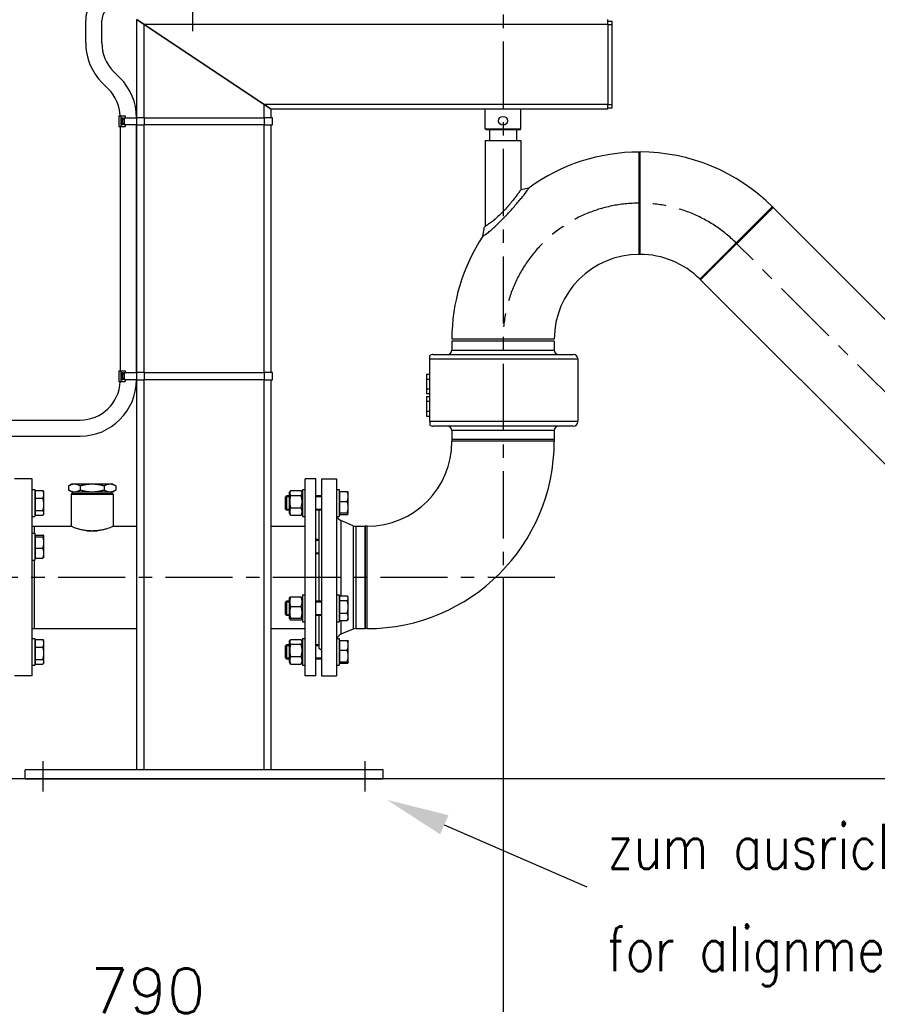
# Model space of a CAD drawing. Header units: millimetres. Extents: x 0 to 8400, y 0 to 5940.
# Tile 36 of 50: x 3487 to 4445, y 3229 to 4329. Entities that reach past the tile are written whole.
import ezdxf

# ---------------------------------------------------------------- set-up
doc = ezdxf.new("R2010")
doc.units = ezdxf.units.MM
doc.header["$LTSCALE"] = 20
doc.linetypes.add('MITTE', pattern=[2, 1.25, -0.25, 0.25, -0.25])
doc.layers.get('DEFPOINTS').update_dxf_attribs({"linetype": 'CONTINUOUS'})
for name, color, linetype in [('02-LINIE-035', 2, 'CONTINUOUS'), ('03-LINIE-050', 3, 'CONTINUOUS'), ('05-ACHSE', 1, 'MITTE'), ('06-MASSE1', 1, 'CONTINUOUS'), ('10-TEXT-025', 1, 'CONTINUOUS')]:
    doc.layers.add(name, color=color, linetype=linetype)
doc.styles.add('ACA_NORM', font='ROMANS.SHX')
doc.dimstyles.new('1-20', dxfattribs={"dimscale": 20, "dimtxt": 2.5, "dimasz": 3.5, "dimexe": 1, "dimexo": 0, "dimgap": 1, "dimtad": 1, "dimdec": 0, "dimzin": 0, "dimdsep": 46, "dimtxsty": 'ACA_NORM', "dimcen": 0, "dimadec": 0, "dimazin": 0, "dimtfac": 2.4, "dimtdec": 0, "dimtmove": 0, "dimatfit": 3, "dimfxl": 1, "dimtolj": 1, "dimtzin": 0, "dimarcsym": 0})

# ---------------------------------------------------------------- blocks, each defined once
blk = doc.blocks.new('*D11')
at = {"layer": '06-MASSE1', "color": 0, "lineweight": -2}
for p, q in [((4027, 3705.7), (4027, 2820.8)), ((5823, 3605.8), (5823, 2820.8)), ((5753, 2840.8), (4097, 2840.8))]:
    blk.add_line(p, q, dxfattribs=at)
at = {"layer": '06-MASSE1', "color": 0}
for points in [[(4097, 2852.5), (4097, 2829.1), (4027, 2840.8)], [(5753, 2852.5), (5753, 2829.1), (5823, 2840.8)]]:
    blk.add_solid(points, dxfattribs=at)
at = {"layer": 'DEFPOINTS', "color": 0}
for p in [(4027, 3705.7), (5823, 3605.8), (4027, 2840.8)]:
    blk.add_point(p, dxfattribs=at)
at = {"layer": '06-MASSE1', "color": 0, "insert": (4925, 2885.8), "char_height": 50, "attachment_point": 5, "style": 'ACA_NORM'}
blk.add_mtext('\\A1;1800', dxfattribs=at)
blk = doc.blocks.new('*D12')
at = {"layer": '06-MASSE1', "color": 0, "lineweight": -2}
for p, q in [((4027, 3705.7), (4027, 3178.9)), ((3233.3, 3487.7), (3233.3, 3178.9)), ((3303.3, 3198.9), (3957, 3198.9))]:
    blk.add_line(p, q, dxfattribs=at)
at = {"layer": '06-MASSE1', "color": 0}
for points in [[(3303.3, 3210.5), (3303.3, 3187.2), (3233.3, 3198.9)], [(3957, 3210.5), (3957, 3187.2), (4027, 3198.9)]]:
    blk.add_solid(points, dxfattribs=at)
at = {"layer": 'DEFPOINTS', "color": 0}
for p in [(4027, 3705.7), (3233.3, 3487.7), (4027, 3198.9)]:
    blk.add_point(p, dxfattribs=at)
at = {"layer": '06-MASSE1', "color": 0, "insert": (3630.1, 3243.9), "char_height": 50, "attachment_point": 5, "style": 'ACA_NORM'}
blk.add_mtext('\\A1;790', dxfattribs=at)

msp = doc.modelspace()

# ---------------------------------------------------------------- linework, layer by layer
at = {"layer": '02-LINIE-035'}
for p, q in [((3560.7, 4302.7), (3560.7, 4327.7)), ((3578.7, 4302.7), (3578.7, 4327.7)), ((3618, 4328.7), (3626, 4323.3)), ((3618, 4219.2), (3618, 4328.7)), ((3626, 4323.3), (3618, 4328.7)), ((3760, 4234), (3626, 4323.3)), ((3626, 4219.2), (3626, 4323.3)), ((3626, 4323.3), (3760, 4234)), ((4144, 4323.3), (3626, 4323.3)), ((4144, 4323.3), (4144, 4328.7)), ((4144, 4327.2), (4149, 4327.2)), ((4144, 4323.3), (4149, 4323.3)), ((4144, 4323.3), (4144, 4234)), ((4149, 4323.3), (4149, 4327.2)), ((4149, 4234), (4149, 4323.3)), ((3599, 4263.7), (3591.9, 4270.8)), ((3586.3, 4251), (3579.2, 4258.1)), ((3760, 4234), (3768, 4228.7)), ((3760, 4219.2), (3760, 4234)), ((4144, 4234), (3760, 4234)), ((3768, 4228.7), (3760, 4234)), ((3768, 4219.2), (3768, 4228.7)), ((4144, 4228.7), (3768, 4228.7)), ((4007, 4206.7), (4007, 4228.7)), ((4047, 4206.7), (4047, 4228.7)), ((4144, 4234), (4149, 4234)), ((4144, 4228.7), (4144, 4234)), ((4144, 4230.2), (4149, 4230.2)), ((4149, 4230.2), (4149, 4234)), ((3597.8, 4221.2), (3597.8, 4209.2)), ((3597.8, 4221.2), (3600, 4221.2)), ((3600, 4221.2), (3600, 4209.2)), ((3600, 4221.2), (3604.8, 4221.2)), ((3600.9, 4219.2), (3600.9, 4211.2)), ((3600.9, 4219.2), (3601.2, 4219.2)), ((3601.2, 4219.2), (3602.2, 4219.2)), ((3601.3, 4217.2), (3601.2, 4219.2)), ((3601.2, 4211.2), (3601.3, 4213.2)), ((3601.3, 4217.2), (3602.3, 4217.2)), ((3601.3, 4213.2), (3602.3, 4213.2)), ((3602.2, 4219.2), (3602.3, 4217.2)), ((3602.3, 4213.2), (3602.2, 4211.2)), ((3603.8, 4219.2), (3617.8, 4219.2)), ((3603.8, 4219.2), (3603.8, 4211.2)), ((3604.8, 4221.2), (3604.8, 4219.2)), ((3617.8, 4211.2), (3617.8, 4219.2)), ((3626.4, 4219.2), (3617.8, 4219.2)), ((3626.4, 4219.2), (3760.4, 4219.2)), ((3626.4, 4211.2), (3626.4, 4219.2)), ((3769.4, 4219.2), (3760.4, 4219.2)), ((3760.4, 4211.2), (3760.4, 4219.2)), ((3769.4, 4211.2), (3769.4, 4219.2)), ((3597.8, 4209.2), (3600, 4209.2)), ((3599.4, 3936.5), (3599.4, 4209.2)), ((3600, 4209.2), (3604.8, 4209.2)), ((3601.2, 4211.2), (3600.9, 4211.2)), ((3602.2, 4211.2), (3601.2, 4211.2)), ((3617.8, 4211.2), (3603.8, 4211.2)), ((3604.8, 4211.2), (3604.8, 4209.2)), ((3617.4, 3934.5), (3617.4, 4211.2)), ((3617.8, 4211.2), (3626.4, 4211.2)), ((3618, 3934.5), (3618, 4211.2)), ((3626, 3934.5), (3626, 4211.2)), ((3760.4, 4211.2), (3626.4, 4211.2)), ((3760, 3934.5), (3760, 4211.2)), ((3760.4, 4211.2), (3769.4, 4211.2)), ((3768, 3934.5), (3768, 4211.2)), ((4007, 4206.7), (4047, 4206.7)), ((4008, 4205.7), (4007, 4206.7)), ((4046, 4205.7), (4008, 4205.7)), ((4012, 4205.7), (4012, 4193.7)), ((4042, 4205.7), (4042, 4193.7)), ((4046, 4205.7), (4047, 4206.7)), ((4007, 4193.7), (4047, 4193.7)), ((4007, 4193.7), (4007, 4097.6)), ((4047, 4193.7), (4047, 4138.9)), ((4179, 4066.5), (4179, 4180.8)), ((4180, 4180.8), (4179, 4180.8)), ((4179, 4066.5), (4179, 4180.8)), ((4180, 4066.5), (4180, 4180.8)), ((4180, 4066.5), (4180, 4180.8)), ((4047, 4138.9), (4055.9, 4140.8)), ((4247, 4038.7), (4327.8, 4119.6)), ((4247, 4038.7), (4327.8, 4119.6)), ((4247.7, 4038), (4328.6, 4118.9)), ((4247.7, 4038), (4328.6, 4118.9)), ((4328.6, 4118.9), (4327.8, 4119.6)), ((4686.1, 3761.3), (4328.6, 4118.9)), ((4004.4, 4086.8), (4006.2, 4097.1)), ((4180, 4066.5), (4179, 4066.5)), ((4247.7, 4038), (4247, 4038.7)), ((4605.3, 3680.5), (4247.7, 4038)), ((4084.1, 3971.7), (3969.8, 3971.7)), ((4084.1, 3969.7), (3969.8, 3969.7)), ((3969.8, 3969.7), (3969.8, 3959.7)), ((3969.8, 3959.7), (4084.1, 3959.7)), ((4084.1, 3969.7), (4084.1, 3959.7)), ((3945.3, 3949.7), (3945.3, 3953.5)), ((3945.3, 3949.7), (4110.5, 3949.7)), ((3945.3, 3879.7), (3945.3, 3949.7)), ((3948.5, 3954.7), (4105.5, 3954.7)), ((4110.5, 3949.7), (4110.5, 3879.7)), ((3597.8, 3936.5), (3597.8, 3924.5)), ((3597.8, 3936.5), (3600, 3936.5)), ((3600, 3936.5), (3600, 3924.5)), ((3600, 3936.5), (3604.8, 3936.5)), ((3600.9, 3934.5), (3600.9, 3926.5)), ((3600.9, 3934.5), (3601.2, 3934.5)), ((3601.2, 3934.5), (3602.2, 3934.5)), ((3601.3, 3932.4), (3601.2, 3934.5)), ((3601.2, 3926.5), (3601.3, 3928.5)), ((3601.3, 3932.4), (3602.3, 3932.4)), ((3601.3, 3928.5), (3602.3, 3928.5)), ((3602.2, 3934.5), (3602.3, 3932.4)), ((3602.3, 3928.5), (3602.2, 3926.5)), ((3603.8, 3934.5), (3617.8, 3934.5)), ((3603.8, 3934.5), (3603.8, 3926.5)), ((3604.8, 3936.5), (3604.8, 3934.5)), ((3617.8, 3926.5), (3617.8, 3934.5)), ((3626.4, 3934.5), (3617.8, 3934.5)), ((3626.4, 3934.5), (3760.4, 3934.5)), ((3626.4, 3926.5), (3626.4, 3934.5)), ((3769.4, 3934.5), (3760.4, 3934.5)), ((3760.4, 3926.5), (3760.4, 3934.5)), ((3769.4, 3926.5), (3769.4, 3934.5)), ((3941.3, 3932.6), (3941.3, 3927.2)), ((3941.3, 3932.6), (3945.3, 3932.6)), ((3941.3, 3927.2), (3941.3, 3916.2)), ((3941.3, 3927.2), (3945.3, 3927.2)), ((3597.8, 3924.5), (3600, 3924.5)), ((3600, 3924.5), (3604.8, 3924.5)), ((3601.2, 3926.5), (3600.9, 3926.5)), ((3602.2, 3926.5), (3601.2, 3926.5)), ((3617.8, 3926.5), (3603.8, 3926.5)), ((3604.8, 3926.5), (3604.8, 3924.5)), ((3617.8, 3926.5), (3626.4, 3926.5)), ((3618, 3490.7), (3618, 3926.5)), ((3626, 3490.7), (3626, 3926.5)), ((3760.4, 3926.5), (3626.4, 3926.5)), ((3760, 3490.7), (3760, 3926.5)), ((3760.4, 3926.5), (3769.4, 3926.5)), ((3768, 3490.7), (3768, 3926.5)), ((3941.3, 3916.2), (3945.3, 3916.2)), ((3941.3, 3916.2), (3941.3, 3910.7)), ((3945.3, 3910.7), (3941.3, 3910.7)), ((3941.3, 3907.6), (3945.3, 3907.6)), ((3941.3, 3907.6), (3941.3, 3902.2)), ((3945.3, 3902.2), (3941.3, 3902.2)), ((3941.3, 3902.2), (3941.3, 3891.2)), ((3941.3, 3891.2), (3941.3, 3885.7)), ((3941.3, 3891.2), (3945.3, 3891.2)), ((3941.3, 3885.7), (3945.3, 3885.7)), ((3374.4, 3881.5), (3554.4, 3881.5)), ((4110.5, 3879.7), (3945.3, 3879.7)), ((3945.3, 3879.7), (3945.3, 3875.8)), ((4105.5, 3874.7), (3948.5, 3874.7)), ((3374.4, 3863.5), (3554.4, 3863.5)), ((4084.1, 3869.7), (3969.8, 3869.7)), ((3969.8, 3869.7), (3969.8, 3859.7)), ((4084.1, 3869.7), (4084.1, 3859.7)), ((4084.1, 3859.7), (3969.8, 3859.7)), ((3969.8, 3859.7), (3969.8, 3857.7)), ((4084.1, 3859.7), (3969.8, 3859.7)), ((4084.1, 3857.7), (3969.8, 3857.7)), ((4084.1, 3857.7), (3969.8, 3857.7)), ((4084.1, 3859.7), (4084.1, 3857.7)), ((3501, 3815.7), (3481, 3815.7)), ((3501, 3595.7), (3501, 3815.7)), ((3545, 3809.8), (3541.4, 3807.8)), ((3541.4, 3807.8), (3541.4, 3803.4)), ((3548, 3809.8), (3545, 3809.8)), ((3568, 3809.8), (3548, 3809.8)), ((3554.7, 3807.8), (3554.7, 3803.4)), ((3587.9, 3809.8), (3568, 3809.8)), ((3581.2, 3807.8), (3581.2, 3803.4)), ((3591, 3809.8), (3587.9, 3809.8)), ((3591, 3809.8), (3594.5, 3807.8)), ((3594.5, 3807.8), (3594.5, 3803.4)), ((3806, 3595.7), (3806, 3815.7)), ((3818, 3815.7), (3806, 3815.7)), ((3818, 3595.7), (3818, 3815.7)), ((3824, 3815.7), (3824, 3595.7)), ((3824, 3815.7), (3841, 3815.7)), ((3841, 3815.7), (3841, 3595.7)), ((3501, 3803.8), (3504, 3803.8)), ((3504, 3803.8), (3504, 3773.8)), ((3504.8, 3800.1), (3504, 3800.1)), ((3504.8, 3802.6), (3512.9, 3802.6)), ((3504.8, 3794.1), (3504.8, 3802.6)), ((3514, 3800.8), (3513.4, 3801.8)), ((3514, 3798.3), (3514, 3800.8)), ((3514, 3787.3), (3514, 3798.3)), ((3545, 3801.3), (3541.4, 3803.4)), ((3591.4, 3798.3), (3544.6, 3798.3)), ((3544.6, 3798.3), (3544.6, 3762.6)), ((3545, 3801.3), (3548, 3801.3)), ((3545.6, 3799.3), (3590.4, 3799.3)), ((3546.7, 3799.3), (3546.7, 3801.3)), ((3548, 3801.3), (3568, 3801.3)), ((3568, 3801.3), (3587.9, 3801.3)), ((3587.9, 3801.3), (3591, 3801.3)), ((3589.2, 3799.3), (3589.2, 3801.3)), ((3591, 3801.3), (3594.5, 3803.4)), ((3591.4, 3798.3), (3591.4, 3762.6)), ((3784, 3795.6), (3785.2, 3796.8)), ((3784, 3782), (3784, 3795.6)), ((3788.2, 3795.6), (3784, 3795.6)), ((3785.2, 3796.8), (3785.2, 3780.8)), ((3788.2, 3796.8), (3785.2, 3796.8)), ((3788.2, 3800.1), (3789.2, 3801.8)), ((3788.2, 3800.1), (3788.2, 3777.6)), ((3789.7, 3802.6), (3801.4, 3802.6)), ((3789.7, 3797.3), (3801.4, 3797.3)), ((3803, 3800.1), (3801.9, 3801.8)), ((3803, 3803.8), (3803, 3773.8)), ((3803, 3803.8), (3806, 3803.8)), ((3824, 3796.8), (3818, 3796.8)), ((3824, 3795.6), (3818, 3795.6)), ((3841, 3803.8), (3844, 3803.8)), ((3844, 3803.8), (3844, 3773.8)), ((3844.8, 3800.1), (3844, 3800.1)), ((3844.8, 3790.6), (3844.8, 3801.6)), ((3844.8, 3801.6), (3852.9, 3801.6)), ((3854, 3800.8), (3853.9, 3800.9)), ((3854, 3796.1), (3854, 3800.8)), ((3854, 3784.2), (3854, 3796.1)), ((3504.8, 3780.4), (3504.8, 3794.1)), ((3504.8, 3794.1), (3512.9, 3794.1)), ((3514, 3777.7), (3514, 3787.3)), ((3789.7, 3783.5), (3801.4, 3783.5)), ((3844.8, 3777.8), (3844.8, 3790.6)), ((3844.8, 3790.6), (3852.9, 3790.6)), ((3854, 3776.9), (3854, 3784.2)), ((3501, 3773.8), (3504, 3773.8)), ((3504.8, 3777.6), (3504, 3777.6)), ((3504.8, 3775.1), (3504.8, 3780.4)), ((3504.8, 3780.4), (3512.9, 3780.4)), ((3504.8, 3775.1), (3512.9, 3775.1)), ((3514, 3776.8), (3513.4, 3775.8)), ((3514, 3776.8), (3514, 3777.7)), ((3784, 3782), (3785.2, 3780.8)), ((3784, 3782), (3788.2, 3782)), ((3788.2, 3780.8), (3785.2, 3780.8)), ((3788.2, 3777.6), (3789.2, 3775.8)), ((3789.7, 3775.1), (3801.4, 3775.1)), ((3803, 3777.6), (3801.9, 3775.8)), ((3803, 3773.8), (3806, 3773.8)), ((3818, 3782), (3824, 3782)), ((3824, 3780.8), (3818, 3780.8)), ((3821, 3780.8), (3821, 3679.2)), ((3841, 3773.8), (3844, 3773.8)), ((3844.8, 3777.6), (3844, 3777.6)), ((3844.8, 3777.8), (3852.9, 3777.8)), ((3844.8, 3776), (3844.8, 3777.8)), ((3844.8, 3776), (3852.9, 3776)), ((3854, 3776.8), (3853.9, 3776.7)), ((3854, 3776.8), (3854, 3776.9)), ((3501, 3762.8), (3503, 3762.8)), ((3503, 3762.8), (3503, 3755.1)), ((3503, 3762.8), (3503, 3755.1)), ((3503, 3762.8), (3544, 3762.8)), ((3592, 3762.8), (3618, 3762.8)), ((3768, 3762.8), (3806, 3762.8)), ((3845.9, 3769.1), (3845.9, 3685)), ((3859.5, 3763.4), (3845.9, 3769.1)), ((3859.5, 3763.4), (3859.5, 3647.9)), ((3862.6, 3762.8), (3862.6, 3648.5)), ((3862.6, 3762.8), (3873, 3762.8)), ((3873, 3648.5), (3873, 3762.8)), ((3875, 3762.8), (3873, 3762.8)), ((3873, 3762.8), (3873, 3648.5)), ((3875, 3648.5), (3875, 3762.8)), ((3875, 3648.5), (3875, 3762.8)), ((3501, 3755.1), (3504, 3755.1)), ((3504, 3755.1), (3504, 3725.1)), ((3504.8, 3751.4), (3504, 3751.4)), ((3504.8, 3752.9), (3512.9, 3752.9)), ((3504.8, 3751.1), (3504.8, 3752.9)), ((3504.8, 3751.1), (3512.9, 3751.1)), ((3504.8, 3738.3), (3504.8, 3751.1)), ((3514, 3752.1), (3513.9, 3752.2)), ((3514, 3752), (3514, 3752.1)), ((3514, 3744.7), (3514, 3752)), ((3562.5, 3757.8), (3573.4, 3757.8)), ((3514, 3732.8), (3514, 3744.7)), ((3821, 3748.1), (3818, 3748.1)), ((3821, 3746.9), (3818, 3746.9)), ((3504.8, 3728.9), (3504, 3728.9)), ((3504.8, 3738.3), (3512.9, 3738.3)), ((3504.8, 3727.3), (3504.8, 3738.3)), ((3514, 3728.1), (3514, 3732.8)), ((3818, 3733.3), (3821, 3733.3)), ((3821, 3732.1), (3818, 3732.1)), ((3501, 3725.1), (3504, 3725.1)), ((3503, 3725.1), (3503, 3648.5)), ((3503, 3725.1), (3503, 3648.5)), ((3504.8, 3727.3), (3512.9, 3727.3)), ((3514, 3728.1), (3513.9, 3728)), ((3803, 3686.2), (3803, 3656.2)), ((3803, 3686.2), (3806, 3686.2)), ((3841, 3686.2), (3844, 3686.2)), ((3844, 3686.2), (3844, 3656.2)), ((3844.8, 3685), (3852.9, 3685)), ((3844.8, 3679.7), (3844.8, 3685)), ((3784, 3678), (3785.2, 3679.2)), ((3784, 3664.5), (3784, 3678)), ((3788.2, 3678), (3784, 3678)), ((3785.2, 3679.2), (3785.2, 3663.2)), ((3788.2, 3679.2), (3785.2, 3679.2)), ((3788.2, 3682.5), (3788.6, 3683.3)), ((3788.2, 3682.5), (3788.2, 3660)), ((3789.7, 3684), (3801.4, 3684)), ((3803, 3682.5), (3802.5, 3683.3)), ((3824, 3679.2), (3818, 3679.2)), ((3824, 3678), (3818, 3678)), ((3844.8, 3682.5), (3844, 3682.5)), ((3844.8, 3679.7), (3852.9, 3679.7)), ((3844.8, 3665.9), (3844.8, 3679.7)), ((3854, 3683.2), (3853.4, 3684.2)), ((3854, 3682.3), (3854, 3683.2)), ((3854, 3672.8), (3854, 3682.3)), ((3784, 3664.5), (3785.2, 3663.2)), ((3784, 3664.4), (3788.2, 3664.4)), ((3788.2, 3663.2), (3785.2, 3663.2)), ((3789.7, 3673), (3801.4, 3673)), ((3818, 3664.4), (3824, 3664.4)), ((3824, 3663.2), (3818, 3663.2)), ((3821, 3663.2), (3821, 3626.7)), ((3844.8, 3657.5), (3844.8, 3665.9)), ((3844.8, 3665.9), (3852.9, 3665.9)), ((3854, 3661.7), (3854, 3672.8)), ((3788.2, 3660), (3788.6, 3659.1)), ((3789.7, 3660.2), (3801.4, 3660.2)), ((3789.7, 3658.4), (3801.4, 3658.4)), ((3803, 3660), (3802.5, 3659.1)), ((3803, 3656.2), (3806, 3656.2)), ((3841, 3656.2), (3844, 3656.2)), ((3844.8, 3660), (3844, 3660)), ((3844.8, 3657.5), (3852.9, 3657.5)), ((3845.9, 3657.5), (3845.9, 3642.2)), ((3854, 3659.2), (3853.4, 3658.2)), ((3854, 3659.2), (3854, 3661.7)), ((3501, 3648.5), (3503, 3648.5)), ((3503, 3648.5), (3618, 3648.5)), ((3768, 3648.5), (3806, 3648.5)), ((3859.5, 3647.9), (3845.9, 3642.2)), ((3862.6, 3648.5), (3873, 3648.5)), ((3875, 3648.5), (3873, 3648.5)), ((3501, 3637.5), (3504, 3637.5)), ((3504, 3637.5), (3504, 3607.5)), ((3504.8, 3633.8), (3504, 3633.8)), ((3504.8, 3636.3), (3512.9, 3636.3)), ((3504.8, 3627.8), (3504.8, 3636.3)), ((3514, 3634.5), (3513.4, 3635.5)), ((3514, 3632), (3514, 3634.5)), ((3514, 3621), (3514, 3632)), ((3784, 3629.3), (3785.2, 3630.5)), ((3785.2, 3630.5), (3785.2, 3614.5)), ((3788.2, 3630.5), (3785.2, 3630.5)), ((3788.2, 3633.8), (3789.2, 3635.5)), ((3788.2, 3633.8), (3788.2, 3611.3)), ((3789.7, 3636.3), (3801.4, 3636.3)), ((3789.7, 3631), (3801.4, 3631)), ((3803, 3633.8), (3801.9, 3635.5)), ((3803, 3637.5), (3803, 3607.5)), ((3803, 3637.5), (3806, 3637.5)), ((3821, 3630.5), (3818, 3630.5)), ((3841.4, 3637.5), (3844, 3637.5)), ((3844, 3637.5), (3844, 3607.5)), ((3844.8, 3633.8), (3844, 3633.8)), ((3844.8, 3635.3), (3852.9, 3635.3)), ((3844.8, 3624.3), (3844.8, 3635.3)), ((3854, 3634.5), (3853.9, 3634.6)), ((3854, 3629.8), (3854, 3634.5)), ((3854, 3617.9), (3854, 3629.8)), ((3504.8, 3627.8), (3512.9, 3627.8)), ((3504.8, 3614.1), (3504.8, 3627.8)), ((3514, 3611.4), (3514, 3621)), ((3784, 3615.7), (3784, 3629.3)), ((3788.2, 3629.3), (3784, 3629.3)), ((3821, 3629.3), (3818, 3629.3)), ((3821, 3626.7), (3824, 3624.9)), ((3844.8, 3624.3), (3852.9, 3624.3)), ((3844.8, 3611.5), (3844.8, 3624.3)), ((3504.8, 3611.3), (3504, 3611.3)), ((3504.8, 3614.1), (3512.9, 3614.1)), ((3504.8, 3608.8), (3504.8, 3614.1)), ((3504.8, 3608.8), (3512.9, 3608.8)), ((3514, 3610.5), (3513.4, 3609.5)), ((3514, 3610.5), (3514, 3611.4)), ((3784, 3615.7), (3785.2, 3614.5)), ((3784, 3615.7), (3788.2, 3615.7)), ((3788.2, 3614.5), (3785.2, 3614.5)), ((3788.2, 3611.3), (3789.2, 3609.5)), ((3789.7, 3617.2), (3801.4, 3617.2)), ((3789.7, 3608.8), (3801.4, 3608.8)), ((3803, 3611.3), (3801.9, 3609.5)), ((3818, 3615.7), (3824, 3615.7)), ((3824, 3614.5), (3818, 3614.5)), ((3844.8, 3611.3), (3844, 3611.3)), ((3844.8, 3611.5), (3852.9, 3611.5)), ((3844.8, 3609.7), (3844.8, 3611.5)), ((3844.8, 3609.7), (3852.9, 3609.7)), ((3854, 3610.5), (3853.9, 3610.4)), ((3854, 3610.6), (3854, 3617.9)), ((3854, 3610.5), (3854, 3610.6)), ((3501, 3607.5), (3504, 3607.5)), ((3803, 3607.5), (3806, 3607.5)), ((3841, 3607.5), (3844, 3607.5)), ((3501, 3595.7), (3481, 3595.7)), ((3818, 3595.7), (3806, 3595.7)), ((3824, 3595.7), (3841, 3595.7)), ((3893, 3490.7), (3493, 3490.7)), ((3493, 3480.7), (3493, 3490.7)), ((3893, 3480.7), (3893, 3490.7)), ((3493, 3480.7), (3893, 3480.7))]:
    msp.add_line(p, q, dxfattribs=at)
msp.add_circle((4027, 4215.7), 5, dxfattribs=at)
for centre, radius, start, end in [((3594.7, 4327.7), 34, 90, 180), ((3594.7, 4327.7), 16, 90, 180), ((3623.7, 4302.7), 63, 180, 225), ((3623.7, 4302.7), 45, 180, 225), ((3554.4, 4219.2), 63, 0, 45), ((3554.4, 4219.2), 45, 2.5473, 45), ((4179, 3971.7), 209.1, 90, 126.0234), ((4180, 3971.7), 209.2, 45, 90), ((4179, 3971.7), 209.2, 146.592, 180), ((4179, 3971.7), 94.8, 90, 180), ((4180, 3971.7), 94.8, 45, 90), ((3964.8, 3959.7), 5, 270, 0), ((4089.1, 3959.7), 5, 180, 270), ((3948.5, 3949.7), 5, 90, 129.7918), ((4105.5, 3949.7), 5, 0, 90), ((3554.4, 3926.5), 63, 270, 0), ((3554.4, 3926.5), 45, 270, 357.4527), ((3948.5, 3879.7), 5, 230.2082, 270), ((3964.8, 3869.7), 5, 0, 90), ((4089.1, 3869.7), 5, 90, 180), ((4105.5, 3879.7), 5, 270, 0), ((3875, 3857.7), 209.2, 270, 0), ((3875, 3857.7), 94.9, 270, 0), ((3545.6, 3798.3), 1, 90, 180), ((3590.4, 3798.3), 1, 0, 90), ((3849, 3776.5), 8, 199.5731, 247.3395), ((3862.6, 3770.8), 8, 247.3395, 270), ((3849, 3634.8), 8, 112.6605, 180), ((3862.6, 3640.5), 8, 90, 112.6605)]:
    msp.add_arc(centre, radius, start, end, dxfattribs=at)
for centre, major_axis, start_param, end_param in [((3601.3, 4215.2), (0, -2), 0.14109, 3.000502), ((3602.3, 4215.2), (0, 2), 3.282683, 6.142095), ((3601.3, 3930.5), (0, -2), 0.14109, 3.000502), ((3602.3, 3930.5), (0, 2), 3.282683, 6.142095)]:
    msp.add_ellipse(centre, major_axis=major_axis, ratio=0.015074, start_param=start_param, end_param=end_param, dxfattribs=at)
for points, knots in [([(4047, 4138.9), (4047, 4138.9), (4046.9, 4138.9), (4046.9, 4138.8), (4046.7, 4138.5), (4045.8, 4137.3), (4045, 4136.1), (4042.6, 4132.9), (4040.6, 4130.2), (4035.6, 4124), (4032.6, 4120.5), (4027.7, 4115), (4025.7, 4112.9), (4022.1, 4109.4), (4020.5, 4107.9), (4017.3, 4105), (4015.6, 4103.6), (4012.6, 4101.5), (4011.4, 4100.8), (4010.3, 4100.4)], [-6.797397, -6.797397, -6.797397, -6.797397, -6.680609, -6.680609, -6.190592, -6.190592, -5.412988, -5.412988, -4.167189, -4.167189, -2.81354, -2.81354, -1.968207, -1.968207, -1.308315, -1.308315, -0.598067, -0.598067, 0, 0, 0, 0]), ([(4050.7, 4133.2), (4051.9, 4135), (4053, 4136.6), (4054.7, 4139), (4055.3, 4139.8), (4055.9, 4140.7), (4055.9, 4140.8), (4055.9, 4140.8), (4055.9, 4140.8), (4055.9, 4140.8)], [-2.496986, -2.496986, -2.496986, -2.496986, -2.041656, -2.041656, -1.639402, -1.639402, -1.360189, -1.360189, -1.313243, -1.313243, -1.313243, -1.313243]), ([(4010.5, 4091), (4010.6, 4091), (4010.6, 4091), (4011.9, 4092.2), (4013.3, 4093.3), (4016.1, 4095.8), (4017.5, 4097.1), (4022, 4101.3), (4024.9, 4104.2), (4030.8, 4110.3), (4033.6, 4113.3), (4039, 4119.4), (4041.7, 4122.5), (4045.5, 4127), (4046.7, 4128.4), (4048.8, 4131), (4049.8, 4132.1), (4050.7, 4133.2)], [0.1861618, 0.1861618, 0.1861618, 0.1861618, 0.1875, 0.1875, 0.21875, 0.21875, 0.25, 0.25, 0.3125, 0.3125, 0.375, 0.375, 0.4375, 0.4375, 0.46875, 0.46875, 0.4946413, 0.4946413, 0.4946413, 0.4946413]), ([(4006.2, 4097.1), (4006.2, 4097.1), (4006.2, 4097.1), (4006.2, 4097.1), (4006.4, 4097.2), (4007.1, 4097.7), (4007.6, 4098.1), (4008.8, 4099.1), (4009.5, 4099.7), (4010.3, 4100.4)], [0.09317241, 0.09317241, 0.09317241, 0.09317241, 0.09375, 0.09375, 0.125, 0.125, 0.15625, 0.15625, 0.18616343, 0.18616343, 0.18616343, 0.18616343]), ([(4004.4, 4086.8), (4004.4, 4086.8), (4004.4, 4086.9), (4004.8, 4087.1), (4005.2, 4087.4), (4006.5, 4088.3), (4007.9, 4089.1), (4010.5, 4091)], [-3.148918, -3.148918, -3.148918, -3.148918, -2.484763, -2.484763, -1.39592, -1.39592, 0, 0, 0, 0]), ([(3568, 3757.5), (3566.4, 3757.5), (3564.9, 3757.6), (3561.7, 3757.9), (3560.2, 3758.1), (3557.2, 3758.6), (3555.8, 3758.9), (3553.2, 3759.6), (3552, 3759.9), (3549.9, 3760.6), (3548.9, 3760.9), (3547.2, 3761.5), (3546.4, 3761.8), (3545.2, 3762.3), (3544.7, 3762.5), (3544.1, 3762.8), (3544, 3762.8), (3544, 3762.8)], [0, 0, 0, 0, 0.458555, 0.458555, 0.917111, 0.917111, 1.375666, 1.375666, 1.834221, 1.834221, 2.292203, 2.292203, 2.750185, 2.750185, 3.208167, 3.208167, 3.666148, 3.666148, 3.666148, 3.666148]), ([(3592, 3762.8), (3592, 3762.8), (3591.8, 3762.8), (3591.2, 3762.5), (3590.7, 3762.3), (3589.5, 3761.8), (3588.7, 3761.5), (3587, 3760.9), (3586, 3760.6), (3583.9, 3759.9), (3582.7, 3759.6), (3580.1, 3758.9), (3578.7, 3758.6), (3575.7, 3758.1), (3574.2, 3757.9), (3571.1, 3757.6), (3569.5, 3757.5), (3568, 3757.5)], [10.998445, 10.998445, 10.998445, 10.998445, 11.456427, 11.456427, 11.914409, 11.914409, 12.372391, 12.372391, 12.830372, 12.830372, 13.288928, 13.288928, 13.747483, 13.747483, 14.206038, 14.206038, 14.664594, 14.664594, 14.664594, 14.664594])]:
    msp.add_open_spline(points, degree=3, knots=knots, dxfattribs=at)
for points, weights in [([(3548, 3809.8), (3545, 3809.8), (3541.4, 3807.8)], [1, 1.0484205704, 1.02026771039]), ([(3554.7, 3807.8), (3551.1, 3809.8), (3548, 3809.8)], [1.02026771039, 1.0484205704, 1]), ([(3568, 3809.8), (3561.8, 3809.8), (3554.7, 3807.8)], [1, 1.0484205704, 1.02026771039]), ([(3581.2, 3807.8), (3574.1, 3809.8), (3568, 3809.8)], [1.02026771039, 1.0484205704, 1]), ([(3587.9, 3809.8), (3584.8, 3809.8), (3581.2, 3807.8)], [1, 1.0484205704, 1.02026771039]), ([(3594.5, 3807.8), (3591, 3809.8), (3587.9, 3809.8)], [1.02026771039, 1.0484205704, 1]), ([(3512.9, 3802.6), (3513.2, 3802.2), (3513.4, 3801.8)], [1, 1.01005189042, 1.01477953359]), ([(3514, 3798.3), (3514, 3800.3), (3512.9, 3802.6)], [1, 1.0379548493, 1]), ([(3512.9, 3794.1), (3514, 3796.4), (3514, 3798.3)], [1, 1.0379548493, 1]), ([(3541.4, 3803.4), (3545, 3801.3), (3548, 3801.3)], [1.01361762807, 1.04499819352, 1]), ([(3548, 3801.3), (3551.1, 3801.3), (3554.7, 3803.4)], [1, 1.04499819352, 1.01361762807]), ([(3554.7, 3803.4), (3561.8, 3801.3), (3568, 3801.3)], [1.01361762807, 1.04499819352, 1]), ([(3568, 3801.3), (3574.1, 3801.3), (3581.2, 3803.4)], [1, 1.04499819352, 1.01361762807]), ([(3581.2, 3803.4), (3584.8, 3801.3), (3587.9, 3801.3)], [1.01361762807, 1.04499819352, 1]), ([(3587.9, 3801.3), (3591, 3801.3), (3594.5, 3803.4)], [1, 1.04499819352, 1.01361762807]), ([(3789.7, 3802.6), (3787.7, 3799.9), (3789.7, 3797.3)], [1, 1.15470053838, 1]), ([(3789.7, 3797.3), (3787.7, 3790.4), (3789.7, 3783.5)], [1, 1.15470053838, 1]), ([(3801.4, 3797.3), (3803.4, 3799.9), (3801.4, 3802.6)], [1, 1.15470053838, 1]), ([(3801.4, 3783.5), (3803.4, 3790.4), (3801.4, 3797.3)], [1, 1.15470053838, 1]), ([(3852.9, 3801.6), (3853.7, 3801.2), (3853.9, 3800.9)], [1, 1.02892942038, 1.01375847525]), ([(3854, 3796.1), (3854, 3798.7), (3852.9, 3801.6)], [1, 1.0379548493, 1]), ([(3852.9, 3790.6), (3854, 3793.6), (3854, 3796.1)], [1, 1.0379548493, 1]), ([(3514, 3787.3), (3514, 3790.4), (3512.9, 3794.1)], [1, 1.0379548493, 1]), ([(3512.9, 3780.4), (3514, 3784.1), (3514, 3787.3)], [1, 1.0379548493, 1]), ([(3789.7, 3783.5), (3787.7, 3779.3), (3789.7, 3775.1)], [1, 1.15470053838, 1]), ([(3801.4, 3775.1), (3803.4, 3779.3), (3801.4, 3783.5)], [1, 1.15470053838, 1]), ([(3854, 3784.2), (3854, 3787.2), (3852.9, 3790.6)], [1, 1.0379548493, 1]), ([(3852.9, 3777.8), (3854, 3781.3), (3854, 3784.2)], [1, 1.0379548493, 1]), ([(3514, 3777.7), (3514, 3779), (3512.9, 3780.4)], [1, 1.0379548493, 1]), ([(3512.9, 3775.1), (3514, 3776.5), (3514, 3777.7)], [1, 1.0379548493, 1]), ([(3789.7, 3775.1), (3789.4, 3775.5), (3789.2, 3775.8)], [1, 1.01992921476, 1.03472368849]), ([(3801.9, 3775.8), (3801.7, 3775.5), (3801.4, 3775.1)], [1.03472368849, 1.01992921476, 1]), ([(3854, 3776.9), (3854, 3777.3), (3852.9, 3777.8)], [1, 1.0379548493, 1]), ([(3852.9, 3776), (3854, 3776.5), (3854, 3776.9)], [1, 1.0379548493, 1]), ([(3514, 3752), (3514, 3752.4), (3512.9, 3752.9)], [1, 1.0379548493, 1]), ([(3512.9, 3751.1), (3514, 3751.6), (3514, 3752)], [1, 1.0379548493, 1]), ([(3514, 3744.7), (3514, 3747.7), (3512.9, 3751.1)], [1, 1.0379548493, 1]), ([(3512.9, 3738.3), (3514, 3741.7), (3514, 3744.7)], [1, 1.0379548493, 1]), ([(3514, 3732.8), (3514, 3735.4), (3512.9, 3738.3)], [1, 1.0379548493, 1]), ([(3512.9, 3727.3), (3514, 3730.3), (3514, 3732.8)], [1, 1.0379548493, 1]), ([(3513.9, 3728), (3513.7, 3727.7), (3512.9, 3727.3)], [1.01375847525, 1.02892942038, 1]), ([(3854, 3682.3), (3854, 3683.5), (3852.9, 3685)], [1, 1.0379548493, 1]), ([(3789.7, 3684), (3787.7, 3678.5), (3789.7, 3673)], [1, 1.15470053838, 1]), ([(3788.6, 3683.3), (3788.8, 3683.7), (3789.7, 3684)], [1.07272203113, 1.05842950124, 1]), ([(3801.4, 3684), (3802.3, 3683.7), (3802.5, 3683.3)], [1, 1.05842950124, 1.07272203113]), ([(3801.4, 3673), (3803.4, 3678.5), (3801.4, 3684)], [1, 1.15470053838, 1]), ([(3852.9, 3679.7), (3854, 3681.1), (3854, 3682.3)], [1, 1.0379548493, 1]), ([(3854, 3672.8), (3854, 3676), (3852.9, 3679.7)], [1, 1.0379548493, 1]), ([(3789.7, 3673), (3787.7, 3666.6), (3789.7, 3660.2)], [1, 1.15470053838, 1]), ([(3801.4, 3660.2), (3803.4, 3666.6), (3801.4, 3673)], [1, 1.15470053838, 1]), ([(3852.9, 3665.9), (3854, 3669.6), (3854, 3672.8)], [1, 1.0379548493, 1]), ([(3854, 3661.7), (3854, 3663.7), (3852.9, 3665.9)], [1, 1.0379548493, 1]), ([(3789.7, 3660.2), (3787.7, 3659.3), (3789.7, 3658.4)], [1, 1.15470053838, 1]), ([(3801.4, 3658.4), (3803.4, 3659.3), (3801.4, 3660.2)], [1, 1.15470053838, 1]), ([(3852.9, 3657.5), (3854, 3659.7), (3854, 3661.7)], [1, 1.0379548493, 1]), ([(3853.4, 3658.2), (3853.2, 3657.9), (3852.9, 3657.5)], [1.01477953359, 1.01005189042, 1]), ([(3514, 3632), (3514, 3634), (3512.9, 3636.3)], [1, 1.0379548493, 1]), ([(3512.9, 3636.3), (3513.2, 3635.9), (3513.4, 3635.5)], [1, 1.01005189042, 1.01477953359]), ([(3512.9, 3627.8), (3514, 3630.1), (3514, 3632)], [1, 1.0379548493, 1]), ([(3789.7, 3636.3), (3787.7, 3633.6), (3789.7, 3631)], [1, 1.15470053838, 1]), ([(3789.7, 3631), (3787.7, 3624.1), (3789.7, 3617.2)], [1, 1.15470053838, 1]), ([(3801.4, 3631), (3803.4, 3633.6), (3801.4, 3636.3)], [1, 1.15470053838, 1]), ([(3801.4, 3617.2), (3803.4, 3624.1), (3801.4, 3631)], [1, 1.15470053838, 1]), ([(3854, 3629.8), (3854, 3632.4), (3852.9, 3635.3)], [1, 1.0379548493, 1]), ([(3852.9, 3635.3), (3853.7, 3634.9), (3853.9, 3634.6)], [1, 1.02892942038, 1.01375847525]), ([(3852.9, 3624.3), (3854, 3627.3), (3854, 3629.8)], [1, 1.0379548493, 1]), ([(3514, 3621), (3514, 3624.1), (3512.9, 3627.8)], [1, 1.0379548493, 1]), ([(3512.9, 3614.1), (3514, 3617.8), (3514, 3621)], [1, 1.0379548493, 1]), ([(3854, 3617.9), (3854, 3620.9), (3852.9, 3624.3)], [1, 1.0379548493, 1]), ([(3514, 3611.4), (3514, 3612.7), (3512.9, 3614.1)], [1, 1.0379548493, 1]), ([(3512.9, 3608.8), (3514, 3610.2), (3514, 3611.4)], [1, 1.0379548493, 1]), ([(3789.7, 3617.2), (3787.7, 3613), (3789.7, 3608.8)], [1, 1.15470053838, 1]), ([(3789.7, 3608.8), (3789.4, 3609.2), (3789.2, 3609.5)], [1, 1.01992921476, 1.03472368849]), ([(3801.4, 3608.8), (3803.4, 3613), (3801.4, 3617.2)], [1, 1.15470053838, 1]), ([(3801.9, 3609.5), (3801.7, 3609.2), (3801.4, 3608.8)], [1.03472368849, 1.01992921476, 1]), ([(3852.9, 3611.5), (3854, 3615), (3854, 3617.9)], [1, 1.0379548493, 1]), ([(3854, 3610.6), (3854, 3611), (3852.9, 3611.5)], [1, 1.0379548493, 1]), ([(3852.9, 3609.7), (3854, 3610.2), (3854, 3610.6)], [1, 1.0379548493, 1])]:
    msp.add_rational_spline(points, weights, degree=2, dxfattribs=at)
at = {"layer": '03-LINIE-050'}
msp.add_line((5842.4, 3480.7), (2810.5, 3480.7), dxfattribs=at)
at = {"layer": '05-ACHSE', "ltscale": 3}
for p, q in [((3680.1, 5351), (3680.1, 4309)), ((4027, 4424.3), (4027, 3688.1)), ((4645.7, 3720.9), (4288.1, 4078.4)), ((4084.9, 3705.7), (2978.2, 3705.7)), ((3513, 3466.5), (3513, 3500.5)), ((3873, 3466.5), (3873, 3500.5))]:
    msp.add_line(p, q, dxfattribs=at)
for centre, start, end in [((4179, 3971.7), 90, 180), ((4180, 3971.7), 45, 90)]:
    msp.add_arc(centre, 152, start, end, dxfattribs=at)
at = {"layer": '06-MASSE1'}
msp.add_line((3961.3, 3429.4), (4120.7, 3360.1), dxfattribs=at)
msp.add_solid([(3966, 3440.1), (3956.7, 3418.7), (3897.1, 3457.3)], dxfattribs=at)

# ---------------------------------------------------------------- texts
at = {"layer": '10-TEXT-025', "style": 'ACA_NORM', "width": 0.8}
for s, p in [('zum ausrichten Keil unterschieben', (4143.4, 3380.3)), ('for alignment push a wedge under', (4143.4, 3265.9))]:
    msp.add_text(s, height=50, dxfattribs=at).set_placement(p)

# ---------------------------------------------------------------- dimensions: what is measured, and where the dimension line sits
at = {"layer": '06-MASSE1'}
dim = msp.add_linear_dim(base=(4027, 3198.9), p1=(3233.3, 3487.7), p2=(4027, 3705.7), angle=180, dimstyle='1-20', override={"dimrnd": 10}, dxfattribs=at)
dim.commit()
dim.dimension.update_dxf_attribs({"geometry": '*D12', "text_midpoint": (3630.1, 3243.9)})
dim = msp.add_linear_dim(base=(4027, 2840.8), p1=(5823, 3605.8), p2=(4027, 3705.7), dimstyle='1-20', override={"dimrnd": 10}, dxfattribs=at)
dim.commit()
dim.dimension.update_dxf_attribs({"geometry": '*D11', "text_midpoint": (4925, 2885.8)})

doc.saveas('drawing.dxf')
